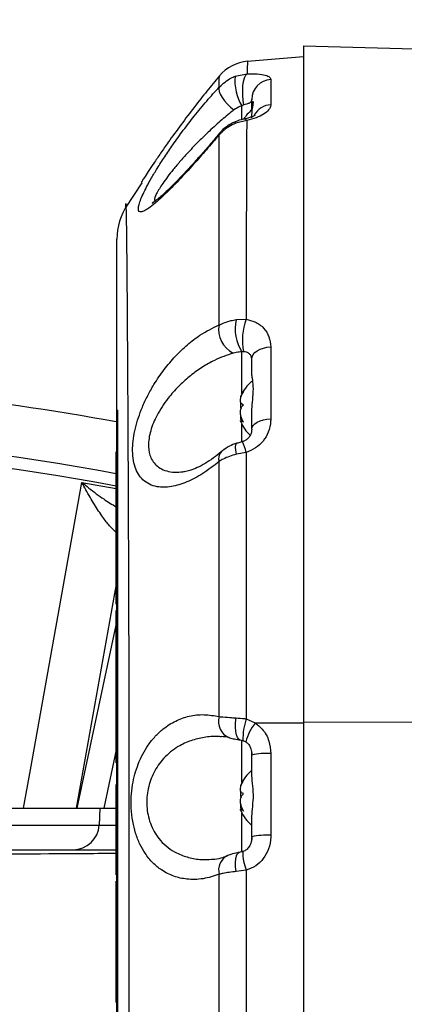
# Model space of a CAD drawing. Extents: x 0 to 16820, y 0 to 11880.
# Tile 32 of 77: x 7854 to 7929, y 6838 to 7028. Entities that reach past the tile are written whole.
import ezdxf

# ---------------------------------------------------------------- set-up
doc = ezdxf.new("R2010")
doc.units = 0
doc.header["$LTSCALE"] = 20
doc.layers.get('0').update_dxf_attribs({"linetype": 'CONTINUOUS'})
doc.styles.add('SLDTEXTSTYLE0', font='TXT', dxfattribs={"width": 0.605})
doc.dimstyles.new('SLDDIMSTYLE0', dxfattribs={"dimtxt": 100, "dimasz": 100, "dimexe": 0, "dimexo": 0.0625, "dimgap": 25, "dimtad": 1, "dimdec": 1, "dimrnd": 1e-09, "dimzin": 12, "dimtxsty": 'SLDTEXTSTYLE0', "dimsah": 1, "dimcen": 0, "dimazin": 3, "dimtfac": 1, "dimtofl": 0, "dimtmove": 0, "dimatfit": 3, "dimtolj": 1, "dimtzin": 12})
doc.dimstyles.new('SLDDIMSTYLE1', dxfattribs={"dimtxt": 100, "dimasz": 100, "dimexe": 0, "dimexo": 0.0625, "dimgap": 25, "dimtad": 1, "dimdec": 4, "dimlfac": 20, "dimzin": 12, "dimtxsty": 'SLDTEXTSTYLE0', "dimsah": 1, "dimcen": 0.09, "dimazin": 3, "dimtfac": 1, "dimtofl": 0, "dimtmove": 0, "dimatfit": 3, "dimtolj": 1, "dimtzin": 12})

# ---------------------------------------------------------------- blocks, each defined once
blk = doc.blocks.new('_D')
at = {"color": 7, "linetype": 'CONTINUOUS'}
blk.add_line((10599.79, 8574.46), (7791.16, 6507.87), dxfattribs=at)
blk.add_solid([(10599.79, 8574.46), (10510.36, 8527.27), (10528.14, 8503.11)], dxfattribs=at)
at = {"color": 7, "linetype": 'CONTINUOUS', "insert": (8954.78, 7524), "char_height": 100, "attachment_point": 1, "rotation": 36.3456, "style": 'SLDTEXTSTYLE0'}
blk.add_mtext('R3487', dxfattribs=at)
blk = doc.blocks.new('_D_1')
at = {"color": 7, "linetype": 'CONTINUOUS'}
for q in [(9232.57, 8882.9), (7791.16, 6507.87)]:
    blk.add_line((8490.54, 7660.25), q, dxfattribs=at)
blk.add_solid([(8490.54, 7660.25), (8555.25, 7737.96), (8529.6, 7753.52)], dxfattribs=at)
at = {"color": 7, "linetype": 'CONTINUOUS', "insert": (8912.41, 8603.77), "char_height": 100, "attachment_point": 1, "rotation": 58.7465, "style": 'SLDTEXTSTYLE0'}
blk.add_mtext('R1348', dxfattribs=at)
blk = doc.blocks.new('_D_2')
at = {"color": 7, "linetype": 'CONTINUOUS'}
for p, q in [((4317.75, 7120.33), (3817.21, 7208.59)), ((7831.16, 6507.87), (11826.43, 6507.87))]:
    blk.add_line(p, q, dxfattribs=at)
blk.add_arc((7791.16, 6507.87), 4005.26, 0, 170, dxfattribs=at)
for points in [[(3846.75, 7203.38), (3880.08, 7298.85), (3850.61, 7304.42)], [(11796.43, 6507.87), (11810.18, 6608.05), (11780.18, 6607.68)]]:
    blk.add_solid(points, dxfattribs=at)
at = {"color": 7, "linetype": 'CONTINUOUS', "insert": (8009.94, 10638.69), "char_height": 100, "attachment_point": 1, "rotation": 355, "style": 'SLDTEXTSTYLE0'}
blk.add_mtext('170°', dxfattribs=at)

msp = doc.modelspace()

# ---------------------------------------------------------------- linework, layer by layer
at = {"color": 7, "linetype": 'CONTINUOUS'}
for p, q in [((7909.1647242, 7022.8716231), (7982.9983388, 7020.9382272)), ((7909.1647242, 7022.8716231), (7909.1647242, 6892.5007975)), ((7898.3565916, 7019.9260211), (7909.1647242, 7020.8716488)), ((7899.1647263, 7011.6626716), (7899.1647263, 7012.557993)), ((7899.3024279, 7012.170682), (7899.1647263, 7011.6626716)), ((7899.1647263, 7010.5255342), (7899.1647263, 7011.6626716)), ((7877.9880156, 6996.5093828), (7874.7642611, 6991.5866649)), ((7899.1647263, 6959.5609403), (7899.1647263, 6962.4736107)), ((7873.2147266, 6952.6216483), (7873.3147209, 6952.6216483)), ((7873.3147209, 6783.1216252), (7873.3147209, 6952.6216483)), ((7899.1647263, 6948.9747382), (7899.1647263, 6952.0719743)), ((7897.399952, 6950.6847954), (7897.0686023, 6950.6847954)), ((7873.0147232, 6934.3316353), (7873.0147232, 6944.6216321)), ((7873.0147232, 6933.9116311), (7873.0147232, 6934.3316353)), ((7873.0147232, 6923.6216343), (7873.0147232, 6933.9116311)), ((7873.0147232, 6915.2216411), (7873.0147232, 6923.6216343)), ((7873.0147232, 6905.6216276), (7873.0147232, 6914.0216506)), ((7873.0147232, 6895.3316307), (7873.0147232, 6905.6216276)), ((7873.0147232, 6894.9116266), (7873.0147232, 6895.3316307)), ((7873.0147232, 6884.6216297), (7873.0147232, 6894.9116266)), ((7909.1647242, 6892.5007975), (7909.1647242, 6522.5217056)), ((7899.1647263, 6886.5186668), (7899.1647263, 6886.1272133)), ((7899.1647263, 6882.617513), (7899.1647263, 6886.1272133)), ((7873.0147232, 6863.0216515), (7873.0147232, 6880.4216481)), ((7820.1647227, 6875.8716381), (7869.9026828, 6875.8716381)), ((7869.9026828, 6875.8716381), (7869.7317441, 6872.6099527)), ((7869.9026828, 6875.8716381), (7873.0898921, 6875.8716381)), ((7897.399952, 6875.6848073), (7897.0686023, 6875.6848073)), ((7899.1647263, 6870.3670895), (7899.1647263, 6873.8768196)), ((7899.1647263, 6870.3670895), (7899.1647263, 6869.841913)), ((7873.0147232, 6856.4216292), (7873.0147232, 6861.8216312)), ((7873.0147232, 6842.9216242), (7873.0147232, 6856.4216292)), ((7873.0147232, 6842.4918151), (7873.0147232, 6842.9216242)), ((7873.0147232, 6838.4216225), (7873.0147232, 6842.4918151))]:
    msp.add_line(p, q, dxfattribs=at)
at = {"color": 8, "linetype": 'CONTINUOUS'}
for p, q in [((7895.984364, 7017.0438981), (7898.2749556, 7017.5265169)), ((7902.8160994, 7016.4301491), (7902.8160994, 7011.5419722)), ((7897.2693955, 7008.6839891), (7897.2693955, 7011.2965799)), ((7898.1883575, 7008.5165), (7896.0725342, 7007.9711771)), ((7896.1822514, 6970.0895047), (7898.0777835, 6970.1737857)), ((7897.2693955, 6955.8152056), (7897.2693955, 6963.881681)), ((7902.8160994, 6964.8503459), (7902.8160994, 6950.9484268)), ((7897.2693955, 6946.5200699), (7897.2693955, 6949.9280846)), ((7898.0653931, 6944.5017374), (7896.1948578, 6944.1311455)), ((7866.4110799, 6938.7084639), (7873.0147232, 6937.5028408)), ((7873.0147232, 6919.0546966), (7865.2935301, 6875.8716381)), ((7865.5151104, 6875.8716381), (7873.0147232, 6911.154548)), ((7898.1031601, 6893.0975592), (7899.8450984, 6892.307142)), ((7899.8450984, 6892.307142), (7909.1647242, 6892.36323)), ((7909.1647242, 6892.5007975), (7970.7572435, 6892.3898435)), ((7897.2693955, 6880.8151877), (7897.2693955, 6888.9787293)), ((7873.0147232, 6887.1388233), (7870.6198086, 6875.8716381)), ((7902.8160994, 6886.4012754), (7902.8160994, 6870.6411815)), ((7897.2693955, 6867.4132026), (7897.2693955, 6874.9280668)), ((7820.1647227, 6872.6099527), (7869.7317441, 6872.6099527)), ((7869.7317441, 6872.6099527), (7873.0726664, 6872.6099527)), ((7892.8806533, 6808.5026837), (7892.8806533, 6863.1268537)), ((7898.1042479, 6863.9124132), (7896.1559807, 6863.67468)), ((7898.1042479, 6863.9124132), (7898.1042479, 6808.0733514))]:
    msp.add_line(p, q, dxfattribs=at)
at = {"color": 8, "linetype": 'CONTINUOUS', "flags": 128}
for points in [[(7892.9195081, 7017.0916415), (7892.9195081, 7017.0916415)], [(7897.6510068, 7011.4951229), (7897.5050722, 7012.3640991), (7897.4235182, 7013.3048988), (7897.4110534, 7014.2633415), (7897.4683856, 7015.1842928), (7897.5922217, 7016.0146451), (7897.7754314, 7016.7066551), (7898.0074574, 7017.2204471), (7898.2749556, 7017.5265169)], [(7892.8972309, 7014.9510002), (7892.8227474, 7014.5794845), (7892.8920602, 7014.1068793), (7893.1019877, 7013.5549999), (7893.4428145, 7012.9493571), (7893.898805, 7012.3179055), (7894.4488962, 7011.6897917), (7895.0676818, 7011.0941029), (7895.7265665, 7010.5583167)], [(7896.0725342, 7007.9711771), (7895.9487503, 7008.1885553), (7895.914716, 7008.2212186)], [(7898.1883575, 7008.5165), (7897.9349409, 7008.7558127), (7897.7650155, 7008.7878204)], [(7892.8753709, 7005.7579077), (7892.8006862, 7005.8840907), (7892.8040092, 7005.8970547)], [(7899.1647263, 6962.4736107), (7899.2333015, 6962.9135228), (7899.4366949, 6963.3383251), (7899.7679179, 6963.733474), (7900.2156158, 6964.0854395), (7900.7644405, 6964.3821216), (7901.3955717, 6964.6133876), (7902.0873656, 6964.7712505), (7902.8160994, 6964.8503459)], [(7899.1647263, 6948.9747382), (7899.2333015, 6949.3400252), (7899.4366949, 6949.6927953), (7899.7679179, 6950.0209487), (7900.2156158, 6950.3132201), (7900.7644405, 6950.5595959), (7901.3955717, 6950.751642), (7902.0873656, 6950.8827424), (7902.8160994, 6950.9484268)], [(7896.1948578, 6944.1311455), (7896.0739349, 6944.8893166), (7896.0322415, 6945.5089069), (7896.0721244, 6945.9550476), (7896.1913263, 6946.2025261), (7896.261697, 6946.2429083)], [(7855.1794116, 6875.8716381), (7856.4973448, 6883.2453883), (7866.4110799, 6938.7084639)], [(7896.905375, 6889.0358901), (7896.6479202, 6889.1556359), (7896.3960086, 6889.4849217), (7896.2021072, 6890.0022304), (7896.0766022, 6890.6798756), (7896.0262139, 6891.4814985), (7896.0536395, 6892.3642135), (7896.1574187, 6893.2806945)], [(7896.1559807, 6863.67468), (7896.0545708, 6864.567349), (7896.0289334, 6865.3986848), (7896.0804318, 6866.1245203), (7896.2063392, 6866.7061425), (7896.3999425, 6867.1126759), (7896.6509451, 6867.3224843), (7896.7285951, 6867.3439718)]]:
    msp.add_lwpolyline(points, dxfattribs=at)
at = {"color": 7, "linetype": 'CONTINUOUS'}
for centre, radius, start, end in [((7791.1647235, 6507.8716374), 3487, 190, 170), ((7791.1647235, 6507.8716374), 1348, 190, 170), ((7899.0538376, 7011.9564908), 8, 95, 140.066594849), ((7903.5637053, 7005.0804703), 7, 128.934088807, 148.575484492), ((7885.1647235, 6985.5967911), 12, 146.394766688, 179.994314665), ((7791.1647235, 6507.8716374), 450, 79.481350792, 89.363367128), ((7903.5637053, 6952.7522483), 7, 128.934088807, 158.314093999), ((7903.5637053, 6952.9910265), 7, 201.761895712, 227.828078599), ((7903.5637053, 6877.7522483), 7, 128.934088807, 158.314093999), ((7903.5637053, 6877.9910265), 7, 201.761895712, 231.065911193), ((7864.7385995, 6872.8716374), 5, 270, 357)]:
    msp.add_arc(centre, radius, start, end, dxfattribs=at)
at = {"color": 8, "linetype": 'CONTINUOUS'}
for centre, radius, start, end in [((7904.6533694, 7015.9648658), 8.7359009, 172.904877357, 212.301837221), ((7903.0973028, 7012.507312), 3.9329031, 94.100159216, 179.261642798), ((7903.0894554, 7007.5449444), 4.0063642, 93.912355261, 149.056284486), ((7897.7795966, 6968.1619185), 5.0049012, 169.597819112, 244.271780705), ((7903.8584547, 6968.2346936), 7.8971147, 166.415922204, 213.450446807), ((7908.8206331, 6966.1751811), 11.4628817, 159.584189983, 191.434961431), ((7791.1647235, 6507.8716374), 440.1569948, 79.283103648, 110.840098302), ((7889.2461384, 6942.5891882), 9.0242506, 12.235737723, 26.138425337), ((7791.1647235, 6507.8716374), 437.8112773, 79.224999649, 110.840951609), ((7894.5665606, 6943.3470704), 1.8166609, 137.11349935, 200.025282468), ((7896.0870182, 6892.5588602), 3.3504878, 163.187375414, 248.565813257), ((7909.5335416, 6889.1936917), 12.0786506, 161.143202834, 181.271569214), ((7908.3671108, 6885.7280042), 10.766139, 142.331251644, 164.088784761), ((7901.960375, 6873.3412868), 13.0879933, 86.251190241, 102.33364424), ((7901.9606276, 6857.5792172), 13.0899482, 86.25285919, 102.332905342), ((7895.8814795, 6863.9430557), 3.1098462, 119.006786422, 195.215921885), ((7907.3399784, 6867.5413183), 9.9230877, 180.227806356, 201.450866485)]:
    msp.add_arc(centre, radius, start, end, dxfattribs=at)
for points, knots in [([(7898.3565916, 7019.9260211), (7898.3430916, 7019.8254056), (7898.3159726, 7019.6232878), (7898.2886679, 7018.2274819), (7898.2749556, 7017.5265169)], [0, 0, 0, 0, 0.4978063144, 1, 1, 1, 1]), ([(7892.8972309, 7014.9510002), (7892.900929, 7015.5801211), (7892.908356, 7016.8435739), (7892.9157805, 7017.0087252), (7892.9195081, 7017.0916415)], [0, 0, 0, 0, 0.4979377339, 1, 1, 1, 1]), ([(7892.8972309, 7014.9510002), (7893.6229457, 7015.6142759), (7894.5521521, 7016.463535), (7895.7270642, 7016.9396347), (7895.984364, 7017.0438981)], [0, 0, 0, 0, 0.7810050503, 1, 1, 1, 1]), ([(7898.2749556, 7017.5265169), (7898.7795609, 7017.5309157), (7900.0249844, 7017.5417724), (7901.5543399, 7017.3615758), (7902.6327437, 7016.9872495), (7902.7542768, 7016.6179884), (7902.8160994, 7016.4301491)], [0, 0, 0, 0, 0.1826791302, 0.4508729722, 0.7206647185, 1, 1, 1, 1]), ([(7892.8753709, 7005.7579077), (7892.0518134, 7004.7795848), (7890.4047534, 7002.8230043), (7887.7805629, 6999.853346), (7885.0848384, 6996.9310606), (7882.7320444, 6994.5476708), (7880.9069599, 6992.8556951), (7879.6206273, 6991.7932884), (7878.6234274, 6991.1244557), (7877.8989284, 6990.8132695), (7877.4358616, 6990.8777192), (7877.25609, 6991.303747), (7877.3496447, 6992.057863), (7877.6593652, 6993.0475944), (7878.1790563, 6994.2748152), (7878.8975702, 6995.7311325), (7879.8161037, 6997.4024554), (7880.9792123, 6999.3561954), (7882.3578028, 7001.5138694), (7884.0419195, 7003.9887902), (7885.9545895, 7006.6268267), (7888.1473003, 7009.4595964), (7890.4795814, 7012.2867639), (7892.0913233, 7014.0628946), (7892.8972309, 7014.9510002)], [0, 0, 0, 0, 0.057463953, 0.1149240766, 0.1835687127, 0.25211563, 0.2970127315, 0.3418645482, 0.3792519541, 0.4166137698, 0.4541494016, 0.4916713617, 0.5249844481, 0.558303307, 0.5912429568, 0.6241986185, 0.6605625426, 0.696945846, 0.7396942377, 0.7824683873, 0.8339938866, 0.8855436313, 0.9427692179, 1, 1, 1, 1]), ([(7897.2693955, 7011.2965799), (7897.1413368, 7011.260992), (7896.5784822, 7011.104573), (7896.0978483, 7010.7963861), (7895.7265665, 7010.5583167)], [0, 0, 0, 0, 0.2275164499, 1, 1, 1, 1]), ([(7897.6510068, 7011.4951229), (7897.5513431, 7011.4599706), (7897.4139861, 7011.4115234), (7897.30053, 7011.3213305), (7897.2693955, 7011.2965799)], [0, 0, 0, 0, 0.725580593, 1, 1, 1, 1]), ([(7899.1647263, 7012.557993), (7899.1493191, 7012.4283419), (7899.1215249, 7012.1944554), (7898.7792461, 7011.8825732), (7898.2692545, 7011.6547964), (7897.8212791, 7011.5390988), (7897.6510068, 7011.4951229)], [0, 0, 0, 0, 0.3433007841, 0.6193043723, 0.8553001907, 1, 1, 1, 1]), ([(7902.8160994, 7011.5419722), (7902.8148954, 7011.502783), (7902.8049314, 7011.1784616), (7902.5297302, 7010.5562701), (7901.5390246, 7009.7173807), (7900.0846321, 7008.9852035), (7898.8189588, 7008.6723662), (7898.1883575, 7008.5165)], [0, 0, 0, 0, 0.0368737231, 0.305158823, 0.5472534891, 0.774426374, 1, 1, 1, 1]), ([(7895.7265665, 7010.5583167), (7894.9436106, 7009.9191883), (7893.3651419, 7008.6306814), (7891.0951636, 7006.5766163), (7888.9437493, 7004.4940167), (7887.0798733, 7002.5580675), (7885.4198771, 7000.7158997), (7883.6827801, 6998.6558894), (7881.969633, 6996.3974221), (7880.7360796, 6994.3493126), (7880.2719294, 6993.1694735), (7880.5344964, 6993.0346255), (7880.6008522, 6993.0005467)], [0, 0, 0, 0, 0.1120013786, 0.2257990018, 0.3258548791, 0.4275111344, 0.508711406, 0.5912728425, 0.7260576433, 0.8441455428, 0.9606125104, 1, 1, 1, 1]), ([(7896.0725342, 7007.9711771), (7895.1750368, 7007.525064), (7893.9854851, 7006.9337813), (7893.0941967, 7005.989696), (7892.8753709, 7005.7579077)], [0, 0, 0, 0, 0.7544836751, 1, 1, 1, 1]), ([(7898.1883575, 7008.5165), (7898.1811251, 7007.2738762), (7898.1666605, 7004.7886655), (7898.145338, 7000.3736871), (7898.1273735, 6995.4600254), (7898.11362, 6990.4273321), (7898.1006152, 6985.4588517), (7898.0907834, 6980.6468269), (7898.0839262, 6975.5745866), (7898.0798311, 6971.9740643), (7898.0777835, 6970.1737857)], [0, 0, 0, 0, 0.1390646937, 0.2781252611, 0.4196285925, 0.5611328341, 0.6702677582, 0.7794004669, 0.8896991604, 1, 1, 1, 1]), ([(7892.856953, 6969.0655864), (7892.8565539, 6972.4158489), (7892.8557514, 6979.150581), (7892.8608743, 6986.966553), (7892.8626964, 6993.1034575), (7892.8654973, 6997.8055674), (7892.8710632, 7002.0923203), (7892.873935, 7004.5360452), (7892.8753709, 7005.7579077)], [0, 0, 0, 0, 0.2178198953, 0.4378637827, 0.5772187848, 0.7165764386, 0.858288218, 1, 1, 1, 1]), ([(7874.8883207, 6992.393235), (7874.8888293, 6992.3903569), (7874.8921279, 6992.3716872), (7874.907034, 6991.8598752), (7874.9376182, 6990.6581664), (7874.9748259, 6988.6551896), (7875.0090757, 6986.0397313), (7875.0449108, 6982.7036204), (7875.0814423, 6978.6650445), (7875.119009, 6973.9324234), (7875.1575159, 6968.5543834), (7875.1963465, 6962.5766752), (7875.2351105, 6956.0334176), (7875.2732532, 6948.9456588), (7875.3101214, 6941.3705118), (7875.3451975, 6933.378718), (7875.3774494, 6925.068876), (7875.4075688, 6916.4322536), (7875.4347145, 6907.5457529), (7875.4564338, 6898.4955714), (7875.4717105, 6889.3665387), (7875.4803033, 6867.5413118), (7875.4679739, 6799.6132696), (7875.4754248, 6704.6511142), (7875.476838, 6619.334255), (7875.4738301, 6577.1754034), (7875.4708505, 6559.1164512), (7875.4708749, 6541.0461524), (7875.4764304, 6522.9542929), (7875.4922004, 6505.6473923), (7875.5131765, 6489.1447518), (7875.5318697, 6473.5678295), (7875.5508002, 6458.2303922), (7875.5693735, 6443.2606383), (7875.5873907, 6428.7618724), (7875.6045891, 6414.8079815), (7875.6208987, 6401.5072915), (7875.6361445, 6388.9683689), (7875.6502923, 6377.2929931), (7875.6633914, 6366.5278661), (7875.6752307, 6356.7568057), (7875.685714, 6348.0666663), (7875.694665, 6340.542517), (7875.7021789, 6334.1960109), (7875.7082108, 6329.0724635), (7875.7124335, 6325.5056759), (7875.7151713, 6323.2554929), (7875.7168291, 6321.8440258), (7875.716934, 6321.7290946), (7875.7169892, 6321.668694)], [0, 0, 0, 0, 0.00247169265, 0.01603312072, 0.02958798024, 0.04042775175, 0.05130651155, 0.06218502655, 0.07302469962, 0.0838446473, 0.09470279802, 0.10556108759, 0.11638088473, 0.12724629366, 0.13815093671, 0.14905549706, 0.15992091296, 0.17070113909, 0.18151522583, 0.19237564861, 0.20325285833, 0.21408620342, 0.26992211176, 0.44443552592, 0.55141168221, 0.57282048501, 0.59424358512, 0.61565788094, 0.63704955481, 0.65843198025, 0.67695324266, 0.69554077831, 0.71412818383, 0.73264935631, 0.75116919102, 0.76975520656, 0.78834144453, 0.80686126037, 0.82539735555, 0.84399963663, 0.86260210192, 0.88113818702, 0.89967684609, 0.91828181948, 0.93688695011, 0.95542566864, 0.96976890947, 0.98411243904, 1, 1, 1, 1]), ([(7892.8597321, 6942.7249825), (7891.8201586, 6941.9156053), (7889.7411331, 6940.2969455), (7886.6225069, 6938.6812581), (7883.625372, 6937.7651068), (7881.2144838, 6937.7155453), (7879.4144606, 6938.2784969), (7878.200844, 6939.1005401), (7877.2779416, 6940.2406248), (7876.6284827, 6941.618783), (7876.2463251, 6943.3072333), (7876.1461756, 6945.1802194), (7876.3148128, 6947.1554478), (7876.6948548, 6949.1510154), (7877.2839464, 6951.1910137), (7878.081193, 6953.3105369), (7879.0863607, 6955.4577676), (7880.4725472, 6957.9253689), (7882.251674, 6960.5174212), (7884.4340983, 6963.0984271), (7886.7494741, 6965.3055507), (7889.5731832, 6967.4962216), (7891.6192097, 6968.4740495), (7892.856953, 6969.0655864)], [0, 0, 0, 0, 0.0694387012, 0.1388692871, 0.2084728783, 0.2779547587, 0.3201923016, 0.3623889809, 0.3976183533, 0.4328207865, 0.4682128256, 0.5035924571, 0.535157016, 0.5667320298, 0.5985524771, 0.6303918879, 0.666317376, 0.7022662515, 0.7555403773, 0.8088729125, 0.8629795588, 0.9171095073, 1, 1, 1, 1]), ([(7892.856953, 6969.0655864), (7893.5729902, 6969.3837165), (7894.5712552, 6969.8272384), (7895.8271787, 6970.0316998), (7896.1822514, 6970.0895047)], [0, 0, 0, 0, 0.7172815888, 1, 1, 1, 1]), ([(7898.0777835, 6970.1737857), (7898.6523628, 6970.0355781), (7899.976848, 6969.7169904), (7901.5541848, 6968.521637), (7902.6327769, 6966.8243062), (7902.7542879, 6965.5159128), (7902.8160994, 6964.8503459)], [0, 0, 0, 0, 0.2009169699, 0.4631414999, 0.7269053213, 1, 1, 1, 1]), ([(7895.6069549, 6963.6531866), (7894.3928323, 6963.2336908), (7892.3956447, 6962.5436354), (7889.6310833, 6960.9643788), (7887.3798126, 6959.3701571), (7885.2341626, 6957.4779733), (7883.0657793, 6955.1079188), (7881.1018718, 6952.2598502), (7879.6676972, 6949.056082), (7879.1191895, 6946.1793136), (7879.3518048, 6944.3945013), (7879.7994832, 6943.2208316), (7880.3140337, 6942.392594), (7881.2208185, 6941.5596338), (7882.4159148, 6940.9765492), (7883.8485434, 6940.6200847), (7884.9398424, 6940.6961343), (7885.4871814, 6940.7342768)], [0, 0, 0, 0, 0.1149447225, 0.1890799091, 0.2643157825, 0.3354785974, 0.4082445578, 0.5017540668, 0.5816374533, 0.6585525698, 0.7261716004, 0.7446851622, 0.7881493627, 0.8330908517, 0.8876294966, 0.9436407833, 1, 1, 1, 1]), ([(7897.2693955, 6963.881681), (7897.0928484, 6963.8728417), (7896.4896951, 6963.842643), (7895.9726543, 6963.7316741), (7895.6069549, 6963.6531866)], [0, 0, 0, 0, 0.2927068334, 1, 1, 1, 1]), ([(7897.5852852, 6963.9026022), (7897.4879397, 6963.903607), (7897.376591, 6963.9047563), (7897.2813704, 6963.8842588), (7897.2693955, 6963.881681)], [0, 0, 0, 0, 0.8742394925, 1, 1, 1, 1]), ([(7899.1647263, 6962.4736107), (7899.1493672, 6962.6675031), (7899.1216647, 6963.0172198), (7898.7789563, 6963.4802844), (7898.2563595, 6963.7982321), (7897.7794245, 6963.8724083), (7897.5852852, 6963.9026022)], [0, 0, 0, 0, 0.3375019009, 0.6087397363, 0.8407351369, 1, 1, 1, 1]), ([(7902.8160994, 6950.9484268), (7902.8132722, 6950.7993653), (7902.7972304, 6949.9535826), (7902.4768887, 6948.4546284), (7901.4514758, 6946.6685153), (7899.9701072, 6945.2435262), (7898.6988236, 6944.7484262), (7898.0653931, 6944.5017374)], [0, 0, 0, 0, 0.0561411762, 0.318547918, 0.5557400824, 0.7786428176, 1, 1, 1, 1]), ([(7898.0653931, 6944.5017374), (7898.0654864, 6942.0021399), (7898.0656729, 6937.002962), (7898.0692092, 6929.2050288), (7898.0729998, 6921.2100591), (7898.0791429, 6912.5088436), (7898.0889441, 6903.1363396), (7898.0984129, 6896.4498401), (7898.1031601, 6893.0975592)], [0, 0, 0, 0, 0.1550140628, 0.3100270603, 0.4673855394, 0.6247448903, 0.8118656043, 1, 1, 1, 1]), ([(7896.1948578, 6944.1311455), (7895.3043114, 6943.8592508), (7894.0639223, 6943.480545), (7893.1246476, 6942.8912023), (7892.8597321, 6942.7249825)], [0, 0, 0, 0, 0.7179573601, 1, 1, 1, 1]), ([(7892.8797443, 6893.5279644), (7892.8780911, 6896.6945808), (7892.8747762, 6903.0440261), (7892.8698073, 6911.9368185), (7892.8669051, 6920.2034088), (7892.8647661, 6927.8549318), (7892.8613417, 6935.3967028), (7892.8602686, 6940.2822245), (7892.8597321, 6942.7249825)], [0, 0, 0, 0, 0.1858273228, 0.3726060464, 0.5283188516, 0.6840322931, 0.8420163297, 1, 1, 1, 1]), ([(7872.9785507, 6929.0840125), (7872.5728587, 6929.4630249), (7871.7602201, 6930.2222215), (7870.351539, 6932.090913), (7868.819011, 6934.4143058), (7867.4676092, 6936.7429111), (7866.6697642, 6938.2194183), (7866.4145221, 6938.7019566), (7866.4110799, 6938.7084639)], [0, 0, 0, 0, 0.1958710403, 0.3923477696, 0.637997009, 0.8838512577, 0.998433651, 1, 1, 1, 1]), ([(7866.4110799, 6938.7084639), (7866.4171049, 6938.7034864), (7866.8655927, 6938.332968), (7868.2672236, 6937.2060786), (7870.481646, 6935.5430379), (7872.2202609, 6934.4700381), (7873.0147232, 6933.9797294)], [0, 0, 0, 0, 0.0027400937, 0.2039670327, 0.6362517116, 1, 1, 1, 1]), ([(7892.8806533, 6863.1268537), (7891.8469268, 6862.7910752), (7889.7502503, 6862.1100255), (7886.8024759, 6862.0673344), (7884.1082175, 6862.6551465), (7881.9192722, 6863.7466478), (7880.0665038, 6865.270758), (7878.6668367, 6866.9735499), (7877.5525885, 6868.9283091), (7876.7352802, 6871.0061256), (7876.1630896, 6873.3441832), (7875.8942534, 6875.7326281), (7875.9032238, 6878.1096065), (7876.1466194, 6880.3203995), (7876.6078192, 6882.445091), (7877.2668937, 6884.4526672), (7878.1309591, 6886.348783), (7879.228136, 6888.1553017), (7880.5487287, 6889.7950165), (7882.3047591, 6891.4118729), (7884.4930353, 6892.7981241), (7887.1481885, 6893.7175721), (7889.9791786, 6894.050675), (7891.905007, 6893.7036217), (7892.8797443, 6893.5279644)], [0, 0, 0, 0, 0.0670536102, 0.1360028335, 0.1922478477, 0.2499387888, 0.2939013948, 0.338981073, 0.3750213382, 0.4120419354, 0.4479375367, 0.4852051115, 0.5169051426, 0.549632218, 0.5804301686, 0.6120242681, 0.6454068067, 0.6795233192, 0.7184124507, 0.7580711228, 0.8156701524, 0.8748509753, 0.9366571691, 1, 1, 1, 1]), ([(7892.8797443, 6893.5279644), (7892.9883438, 6893.5189048), (7893.589766, 6893.4687329), (7894.6649113, 6893.3779538), (7895.7448474, 6893.3075797), (7896.1574187, 6893.2806945)], [0, 0, 0, 0, 0.1198551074, 0.6637556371, 1, 1, 1, 1]), ([(7896.1574187, 6893.2806945), (7896.6872994, 6893.2415687), (7897.3287582, 6893.1942042), (7897.9884165, 6893.1118792), (7898.1031601, 6893.0975592)], [0, 0, 0, 0, 0.8260558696, 1, 1, 1, 1]), ([(7899.8450984, 6892.307142), (7900.3115849, 6891.9404418), (7901.4802483, 6891.0217675), (7902.6082703, 6888.9100838), (7902.749185, 6887.2090325), (7902.8160994, 6886.4012754)], [0, 0, 0, 0, 0.25864139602, 0.64796023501, 1, 1, 1, 1]), ([(7893.2979901, 6889.6389699), (7893.0807256, 6889.6630938), (7891.9597665, 6889.7875588), (7889.9831172, 6889.5761199), (7887.4053877, 6888.9711129), (7884.727205, 6887.7362682), (7882.2139242, 6885.7404032), (7880.2159497, 6882.9021014), (7879.2435609, 6880.1962239), (7878.9179086, 6877.9536145), (7878.905029, 6876.2416914), (7879.1300882, 6874.5562171), (7879.4674494, 6873.3622012), (7879.9294563, 6872.1601056), (7880.5376579, 6870.96871), (7881.627005, 6869.5031005), (7883.0119386, 6868.2194451), (7884.8220998, 6867.0906489), (7886.9856775, 6866.3034548), (7889.2511854, 6865.8944764), (7890.7568932, 6865.9907542), (7891.4054235, 6866.0322225)], [0, 0, 0, 0, 0.0175963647, 0.0907870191, 0.1607803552, 0.2322709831, 0.3247428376, 0.4017987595, 0.4709487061, 0.5054972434, 0.5413996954, 0.5760833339, 0.6120621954, 0.6220117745, 0.6627695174, 0.7048322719, 0.7564033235, 0.8093576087, 0.8774880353, 0.9472323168, 1, 1, 1, 1]), ([(7902.8160994, 6870.6411815), (7902.8142904, 6870.5116521), (7902.8018867, 6869.6235027), (7902.5070366, 6868.030964), (7901.4952782, 6866.1248257), (7900.0080533, 6864.6364153), (7898.7391689, 6864.1538686), (7898.1042479, 6863.9124132)], [0, 0, 0, 0, 0.0442032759, 0.3030903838, 0.5416386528, 0.7706463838, 1, 1, 1, 1]), ([(7896.1559807, 6863.67468), (7895.2609903, 6863.5555852), (7894.0447642, 6863.3937441), (7893.1238815, 6863.1826175), (7892.8806533, 6863.1268537)], [0, 0, 0, 0, 0.7358749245, 1, 1, 1, 1])]:
    msp.add_open_spline(points, degree=3, knots=knots, dxfattribs=at)
at = {"color": 7, "linetype": 'CONTINUOUS'}
for points, knots in [([(7892.9195081, 7017.0916415), (7892.1199824, 7016.1260404), (7890.5041611, 7014.1745848), (7888.0076051, 7011.0065659), (7885.4695558, 7007.6536487), (7883.2851806, 7004.6313682), (7881.5462974, 7002.1390341), (7880.2420094, 7000.2186725), (7879.1590373, 6998.58655), (7878.398734, 6997.418275), (7877.9811382, 6996.7694928), (7877.8245878, 6996.5248729), (7877.8646922, 6996.5874679), (7877.8658931, 6996.5893424)], [0, 0, 0, 0, 0.1126879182, 0.2277394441, 0.3560478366, 0.4889439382, 0.5769101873, 0.6671756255, 0.7546047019, 0.8454838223, 0.9201453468, 0.9976087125, 1, 1, 1, 1]), ([(7899.1647263, 7009.0294576), (7899.169136, 7009.2126185), (7899.1888832, 7010.0328318), (7899.415141, 7011.2097948), (7899.5201207, 7012.1060467), (7899.3984397, 7012.1212544), (7899.3491952, 7012.127409)], [0, 0, 0, 0, 0.09648618, 0.4320751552, 0.7701598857, 1, 1, 1, 1]), ([(7899.7782891, 7009.4989634), (7899.7838893, 7009.5044273), (7899.8144178, 7009.5342129), (7899.6702072, 7009.4205506), (7899.2757448, 7009.2237071), (7898.6235471, 7008.9928449), (7898.0857798, 7008.8370451), (7897.7710936, 7008.7892899), (7897.7684801, 7008.7888933)], [0, 0, 0, 0, 0.0497566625, 0.2712400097, 0.5090502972, 0.7472318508, 0.9979007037, 1, 1, 1, 1]), ([(7895.9224423, 7008.2025028), (7895.7833007, 7008.1489329), (7895.1677795, 7007.9119554), (7894.1794676, 7007.2425807), (7893.2726782, 7006.5012964), (7892.8937826, 7005.9764576), (7892.8233136, 7005.8788455)], [0, 0, 0, 0, 0.1140435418, 0.5044950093, 0.9078435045, 1, 1, 1, 1]), ([(7897.769009, 7008.769641), (7897.6862839, 7008.7594772), (7897.0596673, 7008.6824899), (7896.4341127, 7008.457739), (7895.9214395, 7008.2236449), (7895.9145595, 7008.2205034)], [0, 0, 0, 0, 0.1304783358, 0.9883311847, 1, 1, 1, 1]), ([(7892.8091948, 7005.8928228), (7892.28901, 7005.2698275), (7891.171638, 7003.9316158), (7889.4489234, 7001.9482012), (7887.6777922, 6999.9655087), (7886.0622325, 6998.2180541), (7884.5822433, 6996.6659877), (7883.2756218, 6995.3586425), (7882.1271291, 6994.2773667), (7881.2147259, 6993.478954), (7880.5493439, 6992.9529783), (7880.1569408, 6992.673453), (7879.9639431, 6992.569885), (7880.0014851, 6992.5865703), (7880.0072347, 6992.5891257)], [0, 0, 0, 0, 0.0990747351, 0.2128153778, 0.3266929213, 0.4394860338, 0.5317681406, 0.63029875, 0.7268398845, 0.8083965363, 0.8804603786, 0.9411929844, 0.9909937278, 1, 1, 1, 1]), ([(7874.8809149, 6991.7809165), (7874.8809149, 6991.7809165), (7874.8809149, 6991.780916), (7874.8797455, 6991.9102257), (7874.8782943, 6992.2392405), (7874.8791438, 6992.5243853), (7874.8854751, 6992.4339031), (7874.8883207, 6992.393235)], [0, 0, 0, 0, 0.0000054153, 0.2616235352, 0.5238343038, 0.7859831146, 1, 1, 1, 1]), ([(7873.1647258, 6329.0658391), (7873.1647258, 6329.1229671), (7873.1647258, 6329.2315613), (7873.1647258, 6330.5835477), (7873.1647258, 6332.7295802), (7873.1647258, 6336.0964718), (7873.1647258, 6340.9396469), (7873.1647258, 6347.0409024), (7873.1647258, 6354.293964), (7873.1647258, 6362.5830744), (7873.1647258, 6371.8687256), (7873.1647258, 6382.2378919), (7873.1647258, 6393.4960061), (7873.1647258, 6405.4812915), (7873.1647258, 6418.149533), (7873.1647258, 6431.6143843), (7873.1647258, 6445.6035613), (7873.1647258, 6459.9376211), (7873.1647258, 6474.5746481), (7873.1647258, 6489.627986), (7873.1647258, 6504.7816161), (7873.1647258, 6519.8184051), (7873.1647258, 6539.578472), (7873.1647258, 6574.2154807), (7873.1647258, 6643.466786), (7873.1647258, 6732.8817028), (7873.1647258, 6812.8378463), (7873.1647258, 6858.3858535), (7873.1647258, 6876.9431885), (7873.1647258, 6888.2268877), (7873.1647258, 6897.2347438), (7873.1647258, 6905.9805819), (7873.1647258, 6914.3248089), (7873.1647258, 6922.4008116), (7873.1647258, 6930.1584303), (7873.1647258, 6937.6471368), (7873.1647258, 6944.8010485), (7873.1647258, 6951.4965704), (7873.1647258, 6957.6908122), (7873.1647258, 6963.3450516), (7873.1647258, 6968.4676318), (7873.1647258, 6972.9647826), (7873.1647258, 6976.8119643), (7873.1647258, 6979.9900771), (7873.1647258, 6982.5022106), (7873.1647258, 6984.127328), (7873.1647258, 6985.2868865), (7873.1647258, 6985.6583379), (7873.1647258, 6985.6146525), (7873.1647258, 6985.5965472)], [0, 0, 0, 0, 0.0156631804, 0.0297740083, 0.0439448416, 0.0619322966, 0.0800444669, 0.0985505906, 0.1171930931, 0.1351822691, 0.1532965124, 0.1718048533, 0.1904493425, 0.2084311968, 0.2265376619, 0.2450375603, 0.2636731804, 0.2816645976, 0.2997808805, 0.3182916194, 0.3369388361, 0.3549223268, 0.3729574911, 0.4090280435, 0.4811691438, 0.6254513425, 0.734999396, 0.7726710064, 0.7915067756, 0.8026549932, 0.8138075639, 0.8243497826, 0.8349688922, 0.8452360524, 0.8556001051, 0.8660374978, 0.8765493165, 0.8871379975, 0.8975021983, 0.9079402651, 0.9184529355, 0.929042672, 0.9393996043, 0.9498301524, 0.9603349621, 0.9709167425, 0.9783899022, 0.9910437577, 1, 1, 1, 1]), ([(7899.1647263, 6952.0719743), (7899.1767309, 6952.4489146), (7899.2098826, 6953.4898634), (7899.4366903, 6955.3037074), (7899.5209596, 6957.2587986), (7899.2749668, 6958.7889611), (7899.2000286, 6959.3137296), (7899.1647263, 6959.5609403)], [0, 0, 0, 0, 0.1167720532, 0.3224748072, 0.5663671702, 0.7957219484, 1, 1, 1, 1]), ([(7897.5720455, 6956.2243915), (7897.4234578, 6955.9948272), (7897.1660084, 6955.5970742), (7897.0037768, 6955.2161643), (7896.9787879, 6955.0533573), (7897.0498627, 6955.0733893), (7897.0686023, 6955.078671)], [0, 0, 0, 0, 0.3662917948, 0.6346532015, 0.9036723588, 1, 1, 1, 1]), ([(7897.5720455, 6953.6781407), (7897.4241514, 6953.7160612), (7897.1679172, 6953.7817605), (7896.998408, 6954.1835339), (7896.9924518, 6954.6913187), (7897.1354267, 6955.299974), (7897.3490293, 6955.8236521), (7897.5173607, 6956.126128), (7897.5720455, 6956.2243915)], [0, 0, 0, 0, 0.2355783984, 0.4081518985, 0.5811531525, 0.7450940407, 0.9171902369, 1, 1, 1, 1]), ([(7897.0680063, 6954.1060424), (7897.0515606, 6954.0377724), (7896.9800666, 6953.7409824), (7896.9858653, 6953.2888477), (7897.0709057, 6952.9855446), (7897.1028452, 6952.8716302)], [0, 0, 0, 0, 0.1572168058, 0.683467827, 1, 1, 1, 1]), ([(7897.5720455, 6950.3253496), (7897.4241494, 6950.5919166), (7897.1679013, 6951.0537768), (7896.9984185, 6951.8462179), (7896.9924461, 6952.523446), (7897.1354595, 6953.1051823), (7897.3490024, 6953.4723158), (7897.5173591, 6953.6276759), (7897.5720455, 6953.6781407)], [0, 0, 0, 0, 0.2355673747, 0.4081494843, 0.5811326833, 0.7450664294, 0.9171913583, 1, 1, 1, 1]), ([(7897.0680063, 6951.637218), (7897.0515712, 6951.6044327), (7896.9801577, 6951.4619746), (7896.9849866, 6951.1198754), (7897.0673779, 6950.7996937), (7897.0969443, 6950.6847954)], [0, 0, 0, 0, 0.1608366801, 0.6988632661, 1, 1, 1, 1]), ([(7897.0692878, 6950.399915), (7897.051975, 6950.4369628), (7896.9782905, 6950.5946413), (7897.0009729, 6950.6387624), (7897.0183258, 6950.6725169)], [0, 0, 0, 0, 0.2349577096, 1, 1, 1, 1]), ([(7897.0686023, 6950.6646192), (7897.0922447, 6950.6657522), (7897.1557721, 6950.6687963), (7897.3505468, 6950.5183453), (7897.517714, 6950.3726895), (7897.5720455, 6950.3253496)], [0, 0, 0, 0, 0.2857690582, 0.7678660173, 1, 1, 1, 1]), ([(7899.1508906, 6948.9737845), (7899.1431161, 6948.7623887), (7899.1271156, 6948.3273187), (7898.8826049, 6947.726131), (7898.4654466, 6947.1846941), (7897.9449841, 6946.7778946), (7897.5261682, 6946.6287866), (7897.3420982, 6946.5632534)], [0, 0, 0, 0, 0.2410641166, 0.4961299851, 0.6986967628, 0.8675769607, 1, 1, 1, 1]), ([(7896.2640737, 6946.2297356), (7896.1405992, 6946.193434), (7895.5229607, 6946.0118476), (7894.4632041, 6945.5006186), (7893.6533476, 6944.8955565), (7893.2417532, 6944.5880449)], [0, 0, 0, 0, 0.1094296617, 0.5473841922, 1, 1, 1, 1]), ([(7897.3479171, 6946.5615249), (7897.2478021, 6946.535), (7896.8824035, 6946.4381899), (7896.524114, 6946.3223559), (7896.2639918, 6946.2382591)], [0, 0, 0, 0, 0.2739884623, 1, 1, 1, 1]), ([(7893.2427143, 6944.5757962), (7892.7560935, 6944.1783017), (7891.7192604, 6943.3313682), (7890.1686798, 6942.3278329), (7888.6345538, 6941.5173195), (7887.3034078, 6941.0029512), (7886.2095445, 6940.7167364), (7885.7127564, 6940.6818207), (7885.4838361, 6940.6657315)], [0, 0, 0, 0, 0.1642193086, 0.3498987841, 0.5341530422, 0.7153211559, 0.868819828, 1, 1, 1, 1]), ([(7893.3024083, 6889.7315359), (7893.8066813, 6889.7063961), (7894.327249, 6889.6804439), (7894.8587888, 6889.4972715), (7894.8754271, 6889.4915378)], [0, 0, 0, 0, 0.9686980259, 1, 1, 1, 1]), ([(7894.9009602, 6889.434526), (7895.0320189, 6889.4014701), (7895.4548189, 6889.2948305), (7896.1597802, 6889.1441908), (7896.738543, 6889.0675364), (7896.9171767, 6889.0438772)], [0, 0, 0, 0, 0.2369765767, 0.7644946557, 1, 1, 1, 1]), ([(7896.9079007, 6889.0341616), (7896.9241793, 6889.0321644), (7897.0876162, 6889.0121124), (7897.2851485, 6888.9651577), (7897.4630063, 6888.9228797)], [0, 0, 0, 0, 0.0996012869, 1, 1, 1, 1]), ([(7897.4538942, 6888.8939119), (7897.5508055, 6888.8773323), (7897.7932932, 6888.8358477), (7897.9950283, 6888.6934105), (7898.116139, 6888.607899)], [0, 0, 0, 0, 0.39965455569, 1, 1, 1, 1]), ([(7897.9983454, 6888.6486686), (7898.0920106, 6888.5967327), (7898.4436974, 6888.4017279), (7898.8559129, 6887.7515906), (7899.1471232, 6886.9268513), (7899.1334402, 6886.3550539), (7899.1279651, 6886.1262596)], [0, 0, 0, 0, 0.1130092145, 0.4243181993, 0.7696514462, 1, 1, 1, 1]), ([(7899.1647263, 6873.8768196), (7899.2032717, 6874.4647895), (7899.2840014, 6875.6962384), (7899.5281756, 6877.9011184), (7899.4155258, 6880.1505433), (7899.1900112, 6881.7120881), (7899.169579, 6882.4437426), (7899.1647263, 6882.617513)], [0, 0, 0, 0, 0.2143184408, 0.4488703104, 0.6927841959, 0.9270352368, 1, 1, 1, 1]), ([(7897.5720455, 6881.2244034), (7897.4234552, 6880.9948452), (7897.1659989, 6880.597099), (7897.0037961, 6880.2161275), (7896.9787437, 6880.0534023), (7897.0498635, 6880.0733874), (7897.0686023, 6880.0786531)], [0, 0, 0, 0, 0.3663235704, 0.6347137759, 0.903753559, 1, 1, 1, 1]), ([(7897.5720455, 6878.6781228), (7897.4241513, 6878.716059), (7897.1679197, 6878.7817846), (7896.9984098, 6879.1835198), (7896.9924348, 6879.6912587), (7897.1354687, 6880.3000669), (7897.3490121, 6880.823632), (7897.5173596, 6881.1261376), (7897.5720455, 6881.2244034)], [0, 0, 0, 0, 0.2355824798, 0.4081543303, 0.5811628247, 0.7450721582, 0.917189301, 1, 1, 1, 1]), ([(7897.0680063, 6879.1060543), (7897.0515607, 6879.0377732), (7896.9800711, 6878.7409531), (7896.9858615, 6878.2888851), (7897.0709055, 6877.9855607), (7897.1028452, 6877.8716421)], [0, 0, 0, 0, 0.157230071, 0.6834834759, 1, 1, 1, 1]), ([(7897.5720455, 6875.3253615), (7897.4241502, 6875.5919288), (7897.1679077, 6876.0537814), (7896.9984142, 6876.8462172), (7896.9924451, 6877.5234518), (7897.1354604, 6878.1051894), (7897.3489965, 6878.4723391), (7897.5173588, 6878.6276692), (7897.5720455, 6878.6781228)], [0, 0, 0, 0, 0.2355682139, 0.4081437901, 0.5811346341, 0.7450689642, 0.9171945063, 1, 1, 1, 1]), ([(7897.0680063, 6876.6372299), (7897.0515601, 6876.604438), (7896.9801044, 6876.4619624), (7896.9858757, 6876.1118553), (7897.0709036, 6875.7828363), (7897.1028452, 6875.6592369)], [0, 0, 0, 0, 0.1572970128, 0.6834300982, 1, 1, 1, 1]), ([(7897.0692878, 6875.3999269), (7897.0519751, 6875.4369633), (7896.9782867, 6875.5946024), (7897.000971, 6875.6387519), (7897.0183258, 6875.6725288)], [0, 0, 0, 0, 0.23494389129, 1, 1, 1, 1]), ([(7897.0686023, 6875.6646312), (7897.0922522, 6875.6657441), (7897.1558113, 6875.6687352), (7897.3504229, 6875.5184673), (7897.517707, 6875.3727082), (7897.5720455, 6875.3253615)], [0, 0, 0, 0, 0.2857659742, 0.767996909, 1, 1, 1, 1]), ([(7899.1387312, 6870.2442742), (7899.1242915, 6869.9459377), (7899.0945585, 6869.3316283), (7898.7372662, 6868.487009), (7898.1751733, 6867.8528384), (7897.6913912, 6867.5520539), (7897.4363152, 6867.5107655), (7897.4209105, 6867.508272)], [0, 0, 0, 0, 0.2583742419, 0.532022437, 0.7705582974, 0.9861434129, 1, 1, 1, 1]), ([(7873.0147232, 6867.1234048), (7869.2208695, 6867.1021187), (7856.9560203, 6867.0333047), (7840.4395664, 6866.8915848), (7823.4529769, 6866.7314301), (7814.9951467, 6866.6323371), (7810.7662288, 6866.5827906)], [0, 0, 0, 0, 0.1829610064, 0.5914801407, 0.7957399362, 1, 1, 1, 1]), ([(7816.2734707, 6867.8716517), (7820.3998409, 6867.8716517), (7839.2020475, 6867.8716517), (7858.1921932, 6867.8716517), (7873.0147232, 6867.8716517)], [0, 0, 0, 0, 0.21946201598, 1, 1, 1, 1]), ([(7894.3989401, 6866.6123247), (7893.9971515, 6866.4692853), (7893.0679119, 6866.1384698), (7892.0646077, 6865.9552708), (7891.4928122, 6865.9702671), (7891.4099981, 6865.9724391)], [0, 0, 0, 0, 0.3944637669, 0.9122991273, 1, 1, 1, 1]), ([(7896.7247655, 6867.3379219), (7896.6242687, 6867.3196989), (7896.0684736, 6867.2189171), (7895.2468089, 6866.9953715), (7894.6273382, 6866.7480272), (7894.3783839, 6866.648624)], [0, 0, 0, 0, 0.1166241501, 0.6449869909, 1, 1, 1, 1]), ([(7897.4154194, 6867.503891), (7897.3928344, 6867.4970484), (7897.0969099, 6867.4073913), (7896.814967, 6867.3576608), (7896.5545421, 6867.3117256)], [0, 0, 0, 0, 0.0763202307, 1, 1, 1, 1])]:
    msp.add_open_spline(points, degree=3, knots=knots, dxfattribs=at)

# ---------------------------------------------------------------- dimensions: what is measured, and where the dimension line sits
dim = msp.add_angular_dim_2l(base=(8140.2463275, 10497.8926284), line1=((6833.3630896, 6507.8716374), (7791.1647235, 6507.8716374)), line2=((4357.1400888, 7113.3828329), (6463.6438724, 6741.9493809)), dimstyle='SLDDIMSTYLE1', dxfattribs=at)
dim.commit()
dim.dimension.update_dxf_attribs({"geometry": '_D_2', "text_midpoint": (8140.2463275, 10497.8926284), "dimtype": 162})
for mpoint, picture, middle in [((8490.5424676, 7660.2495143), '_D_1', (9128.1680713, 8710.8770973)), ((10599.7943733, 8574.4554102), '_D', (9195.4797484, 7541.1637238))]:
    dim = msp.add_radius_dim(center=(7791.1647235, 6507.8716374), mpoint=mpoint, dimstyle='SLDDIMSTYLE0', dxfattribs=at)
    dim.commit()
    dim.dimension.update_dxf_attribs({"geometry": picture, "text_midpoint": middle, "dimtype": 164})

doc.saveas('drawing.dxf')
